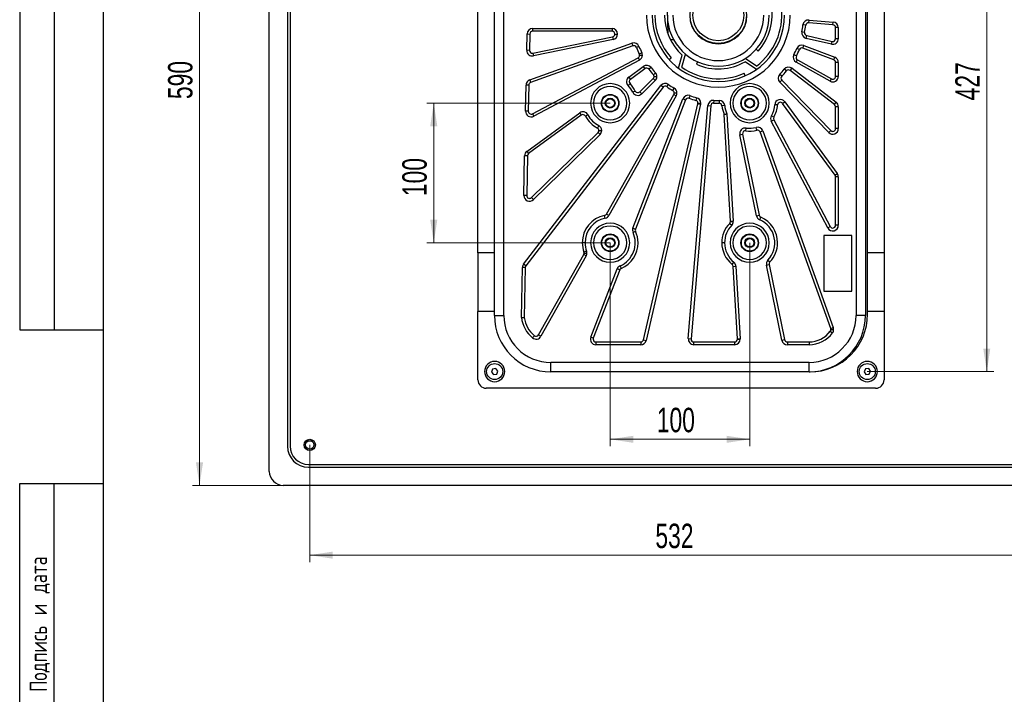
# Model space of a CAD drawing. Header units: millimetres. Extents: x 8 to 415, y 1 to 292.
# Tile 2 of 11: x 8 to 149, y 120 to 216. Entities that reach past the tile are written whole.
import ezdxf

# ---------------------------------------------------------------- set-up
doc = ezdxf.new("R2010")
doc.units = ezdxf.units.MM
doc.styles.add('SLDTEXTSTYLE0', font='TXT', dxfattribs={"width": 0.7, "bigfont": 'bigfont'})
doc.styles.add('SLDTEXTSTYLE1', font='TXT', dxfattribs={"width": 0.7})
doc.dimstyles.new('SLDDIMSTYLE0', dxfattribs={"dimtxt": 3.5, "dimasz": 3.302, "dimexe": 0, "dimexo": 0.0625, "dimgap": 0.875, "dimtad": 2, "dimlfac": 5, "dimrnd": 1e-09, "dimzin": 12, "dimdsep": 46, "dimtxsty": 'SLDTEXTSTYLE1', "dimsah": 1, "dimcen": 0.09, "dimadec": 0, "dimazin": 3, "dimtfac": 1, "dimtdec": 3, "dimtofl": 0, "dimtmove": 0, "dimatfit": 3, "dimfxl": 0, "dimfrac": 2, "dimtolj": 1, "dimtzin": 12, "dimarcsym": 0})

# ---------------------------------------------------------------- blocks, each defined once
blk = doc.blocks.new('_D_1')
at = {"color": 7, "linetype": 'Continuous', "lineweight": 0}
for p, q in [((45.77, 267.74), (32.77, 267.74)), ((33.77, 267.74), (33.77, 149.74)), ((45.77, 149.74), (32.77, 149.74))]:
    blk.add_line(p, q, dxfattribs=at)
at = {"color": 7, "linetype": 'Continuous', "lineweight": 18}
for points in [[(33.77, 267.74), (33.26, 264.44), (34.28, 264.44)], [(33.77, 149.74), (34.28, 153.04), (33.26, 153.04)]]:
    blk.add_solid(points, dxfattribs=at)
at = {"color": 7, "linetype": 'Continuous', "lineweight": 18, "insert": (29.26, 205.07), "char_height": 3.5, "attachment_point": 1, "rotation": 90, "style": 'SLDTEXTSTYLE1'}
blk.add_mtext('590', dxfattribs=at)
blk = doc.blocks.new('_D_2')
at = {"color": 7, "linetype": 'Continuous', "lineweight": 0}
for p, q in [((92.62, 184.49), (92.62, 155.34)), ((112.62, 184.49), (112.62, 155.34)), ((92.62, 156.34), (112.62, 156.34))]:
    blk.add_line(p, q, dxfattribs=at)
at = {"color": 7, "linetype": 'Continuous', "lineweight": 18}
for points in [[(92.62, 156.34), (95.92, 155.83), (95.92, 156.84)], [(112.62, 156.34), (109.32, 156.84), (109.32, 155.83)]]:
    blk.add_solid(points, dxfattribs=at)
at = {"color": 7, "linetype": 'Continuous', "lineweight": 18, "insert": (99.3, 160.85), "char_height": 3.5, "attachment_point": 1, "style": 'SLDTEXTSTYLE1'}
blk.add_mtext('100', dxfattribs=at)
blk = doc.blocks.new('_D_3')
at = {"color": 7, "linetype": 'Continuous', "lineweight": 0}
for p, q in [((92.62, 204.49), (66.34, 204.49)), ((67.34, 204.49), (67.34, 184.49)), ((92.62, 184.49), (66.34, 184.49))]:
    blk.add_line(p, q, dxfattribs=at)
at = {"color": 7, "linetype": 'Continuous', "lineweight": 18}
for points in [[(67.34, 204.49), (66.83, 201.19), (67.85, 201.19)], [(67.34, 184.49), (67.85, 187.79), (66.83, 187.79)]]:
    blk.add_solid(points, dxfattribs=at)
at = {"color": 7, "linetype": 'Continuous', "lineweight": 18, "insert": (62.83, 191.17), "char_height": 3.5, "attachment_point": 1, "rotation": 90, "style": 'SLDTEXTSTYLE1'}
blk.add_mtext('100', dxfattribs=at)
blk = doc.blocks.new('_D_5')
at = {"color": 7, "linetype": 'Continuous', "lineweight": 0}
for p, q in [((49.57, 155.54), (49.57, 138.74)), ((155.97, 155.54), (155.97, 138.74)), ((155.97, 139.74), (49.57, 139.74))]:
    blk.add_line(p, q, dxfattribs=at)
at = {"color": 7, "linetype": 'Continuous', "lineweight": 18}
for points in [[(49.57, 139.74), (52.87, 139.23), (52.87, 140.25)], [(155.97, 139.74), (152.67, 140.25), (152.67, 139.23)]]:
    blk.add_solid(points, dxfattribs=at)
at = {"color": 7, "linetype": 'Continuous', "lineweight": 18, "insert": (99.1, 144.25), "char_height": 3.5, "attachment_point": 1, "style": 'SLDTEXTSTYLE1'}
blk.add_mtext('532', dxfattribs=at)
blk = doc.blocks.new('_D_6')
at = {"color": 7, "linetype": 'Continuous', "lineweight": 0}
for p, q in [((129.47, 251.44), (147.6, 251.44)), ((146.6, 166.04), (146.6, 251.44)), ((129.47, 166.04), (147.6, 166.04))]:
    blk.add_line(p, q, dxfattribs=at)
at = {"color": 7, "linetype": 'Continuous', "lineweight": 18}
for points in [[(146.6, 251.44), (146.09, 248.14), (147.1, 248.14)], [(146.6, 166.04), (147.1, 169.34), (146.09, 169.34)]]:
    blk.add_solid(points, dxfattribs=at)
at = {"color": 7, "linetype": 'Continuous', "lineweight": 18, "insert": (142.08, 204.89), "char_height": 3.5, "attachment_point": 1, "rotation": 90, "style": 'SLDTEXTSTYLE1'}
blk.add_mtext('427', dxfattribs=at)

msp = doc.modelspace()

# ---------------------------------------------------------------- linework, layer by layer
at = {"color": 7, "linetype": 'Continuous', "lineweight": 25}
for p, q in [((8, 292.0001), (8, 172.0001)), ((13, 172.0001), (13, 292.0001)), ((20, 172.0001), (20, 292.0001)), ((20, 5), (20, 292)), ((43.7703, 151.7405), (43.7703, 265.7405)), ((46.3703, 262.1405), (46.3703, 155.3405)), ((46.7703, 262.1405), (46.7703, 155.3405)), ((76.0303, 174.0905), (76.0303, 243.0905)), ((77.3803, 174.0905), (77.3803, 243.0905)), ((127.8603, 243.0905), (127.8603, 174.0905)), ((129.2103, 243.0905), (129.2103, 174.0905)), ((73.6703, 183.0405), (73.6703, 234.4405)), ((129.5103, 183.0405), (129.5103, 234.4405)), ((131.8703, 234.4405), (131.8703, 183.0405)), ((100.7979, 217.8602), (100.8861, 214.4531)), ((121.0848, 216), (121.1183, 216.3986)), ((124.5538, 215.7082), (121.0848, 216)), ((121.1183, 216.3986), (124.5873, 216.1068)), ((124.5538, 215.7082), (124.5873, 216.1068)), ((81.5057, 215.1852), (81.5057, 214.7852)), ((81.5057, 215.1852), (92.8917, 215.1852)), ((92.8917, 214.7852), (81.5057, 214.7852)), ((92.8917, 215.1852), (92.8917, 214.7852)), ((120.4952, 214.6337), (120.1029, 214.7116)), ((120.6539, 215.6472), (120.2565, 215.6929)), ((125.3203, 215.3096), (124.9203, 215.3096)), ((124.9203, 213.7178), (124.9203, 215.3096)), ((125.3203, 215.3096), (125.3203, 213.7178)), ((80.6603, 212.0635), (80.7059, 214.4008)), ((80.7059, 214.4008), (81.1058, 214.393)), ((81.1058, 214.393), (81.0603, 212.0557)), ((81.0929, 207.8185), (95.7392, 213.0734)), ((81.5403, 211.656), (92.9718, 213.9933)), ((93.0519, 213.6014), (81.6204, 211.2641)), ((92.9718, 213.9933), (93.0519, 213.6014)), ((93.2917, 214.3852), (93.6917, 214.3852)), ((95.7392, 213.0734), (95.8743, 212.6969)), ((101.2509, 213.6117), (101.6963, 213.6233)), ((120.7077, 213.7763), (120.7977, 214.1661)), ((124.3404, 212.9383), (120.7077, 213.7763)), ((120.7977, 214.1661), (124.4304, 213.3281)), ((124.3404, 212.9383), (124.4304, 213.3281)), ((125.3203, 213.7178), (124.9203, 213.7178)), ((81.0603, 212.0557), (80.6603, 212.0635)), ((95.8743, 212.6969), (81.228, 207.442)), ((96.7537, 212.6135), (96.3815, 212.467)), ((97.155, 211.7049), (96.796, 211.5286)), ((113.5452, 212.2059), (113.8425, 211.9382)), ((119.7396, 212.1745), (119.3712, 212.3304)), ((120.2524, 212.3917), (120.3969, 212.7647)), ((124.6647, 210.6827), (120.2524, 212.3917)), ((120.3969, 212.7647), (124.8092, 211.0557)), ((81.4776, 202.9726), (96.6242, 210.9988)), ((81.5403, 211.656), (81.6204, 211.2641)), ((96.8115, 210.6454), (81.6648, 202.6192)), ((96.6242, 210.9988), (96.8115, 210.6454)), ((96.8369, 211.3522), (97.2369, 211.3522)), ((101.0604, 210.7338), (101.3577, 211.0015)), ((102.4233, 209.4883), (102.9636, 211.3723)), ((102.885, 209.6473), (103.4182, 211.5066)), ((105.1511, 210.4217), (104.9884, 210.0562)), ((113.59, 209.3232), (111.9651, 210.4192)), ((113.5815, 209.8114), (111.9779, 210.8931)), ((119.3018, 211.2468), (118.9473, 211.4321)), ((119.2641, 210.3643), (119.4602, 210.7129)), ((124.1281, 207.6287), (119.2641, 210.3643)), ((119.4602, 210.7129), (124.3242, 207.9774)), ((124.6647, 210.6827), (124.8092, 211.0557)), ((124.9203, 208.326), (124.9203, 210.3097)), ((125.3203, 210.3097), (124.9203, 210.3097)), ((125.3203, 210.3097), (125.3203, 208.326)), ((95.2836, 208.2246), (97.3725, 209.7479)), ((97.6082, 209.4247), (95.5193, 207.9014)), ((97.3725, 209.7479), (97.6082, 209.4247)), ((98.4755, 209.5926), (98.1597, 209.3471)), ((117.8839, 209.1001), (117.5743, 209.3534)), ((118.4372, 209.164), (118.6809, 209.4812)), ((124.764, 204.303), (118.4372, 209.164)), ((118.6809, 209.4812), (125.0077, 204.6202)), ((81.0929, 207.8185), (81.228, 207.442)), ((95.2836, 208.2246), (95.5193, 207.9014)), ((96.8641, 206.1127), (98.8061, 208.0067)), ((99.0854, 207.7204), (97.1434, 205.8264)), ((98.8061, 208.0067), (99.0854, 207.7204)), ((99.1165, 208.8338), (98.8217, 208.5635)), ((98.9268, 208.2931), (99.3268, 208.2931)), ((111.9843, 208.4119), (111.8216, 208.7773)), ((117.2025, 208.3333), (116.9145, 208.611)), ((116.9177, 207.4971), (117.2041, 207.7764)), ((123.9475, 200.289), (116.9177, 207.4971)), ((117.2041, 207.7764), (124.2339, 200.5683)), ((124.1281, 207.6287), (124.3242, 207.9774)), ((125.3203, 208.326), (124.9203, 208.326)), ((80.2199, 181.4332), (99.8765, 207.0174)), ((80.4904, 203.3416), (80.5633, 207.0811)), ((100.1937, 206.7737), (80.5371, 181.1895)), ((80.9632, 207.0733), (80.5633, 207.0811)), ((80.9632, 207.0733), (80.8903, 203.3338)), ((95.47, 207.2975), (95.185, 207.0168)), ((96.2244, 206.2256), (95.864, 206.0521)), ((96.8641, 206.1127), (97.1434, 205.8264)), ((100.1937, 206.7737), (99.8765, 207.0174)), ((100.7447, 206.8545), (100.9786, 207.179)), ((101.6007, 206.2891), (101.8074, 206.6316)), ((92.1016, 188.6081), (101.7426, 205.7506)), ((102.0913, 205.5545), (92.4502, 188.4121)), ((95.8811, 186.5975), (103.0484, 205.1029)), ((103.4214, 204.9584), (96.2541, 186.4531)), ((101.7426, 205.7506), (102.0913, 205.5545)), ((101.794, 205.9467), (102.194, 205.9467)), ((103.0484, 205.1029), (103.4214, 204.9584)), ((104.0603, 205.5685), (103.9273, 205.1912)), ((105.0097, 205.2767), (104.9079, 204.8899)), ((107.4709, 204.8913), (107.4496, 204.4919)), ((108.2326, 204.8746), (108.2363, 204.4746)), ((117.3351, 204.4543), (117.6582, 204.69)), ((117.6582, 204.69), (125.1667, 194.3938)), ((124.764, 204.303), (125.0077, 204.6202)), ((80.8903, 203.3338), (80.4904, 203.3416)), ((97.3958, 170.6006), (105.1958, 204.4132)), ((105.5856, 204.3232), (97.7855, 170.5107)), ((103.8215, 170.7576), (106.6311, 204.1595)), ((107.0297, 204.126), (104.2201, 170.7241)), ((105.1958, 204.4132), (105.5856, 204.3232)), ((105.206, 204.5031), (105.606, 204.5031)), ((106.6311, 204.1595), (107.0297, 204.126)), ((109.0364, 204.1502), (108.6382, 204.1124)), ((116.6126, 204.2434), (116.2134, 204.2681)), ((124.8435, 194.1581), (117.3351, 204.4543)), ((125.3203, 203.9858), (124.9203, 203.9858)), ((124.9203, 200.8476), (124.9203, 203.9858)), ((125.3203, 203.9858), (125.3203, 200.8476)), ((80.6945, 197.5857), (88.2508, 203.0961)), ((88.4865, 202.7729), (80.9302, 197.2625)), ((81.4776, 202.9726), (81.6648, 202.6192)), ((88.2508, 203.0961), (88.4865, 202.7729)), ((89.4309, 202.8208), (89.0766, 202.6352)), ((109.8601, 187.5764), (108.9578, 202.8823)), ((109.3528, 202.9794), (110.2594, 187.5999)), ((115.7159, 201.9022), (116.0693, 202.0895)), ((123.8134, 186.621), (115.7159, 201.9022)), ((116.0771, 202.478), (115.7314, 202.6793)), ((116.0693, 202.0895), (124.1668, 186.8083)), ((90.978, 201.287), (90.7956, 200.931)), ((91.0131, 200.575), (91.4131, 200.575)), ((112.0521, 200.5311), (112.1089, 200.9271)), ((113.6404, 200.6228), (113.5384, 201.0096)), ((114.119, 200.3711), (114.4955, 200.5062)), ((114.4955, 200.5062), (124.6032, 172.334)), ((123.9475, 200.289), (124.2339, 200.5683)), ((125.3203, 200.8476), (124.9203, 200.8476)), ((81.3344, 190.967), (90.8924, 200.2887)), ((91.1716, 200.0023), (81.6136, 190.6807)), ((90.8924, 200.2887), (91.1716, 200.0023)), ((111.2115, 199.9749), (111.6034, 200.055)), ((113.5846, 188.3681), (111.2115, 199.9749)), ((111.6034, 200.055), (113.9765, 188.4483)), ((124.2267, 172.199), (114.119, 200.3711)), ((80.6945, 197.5857), (80.9302, 197.2625)), ((80.2552, 191.269), (80.366, 196.9549)), ((80.7659, 196.9471), (80.366, 196.9549)), ((80.7659, 196.9471), (80.6552, 191.2612)), ((124.8435, 194.1581), (125.1667, 194.3938)), ((125.3203, 193.9224), (124.9203, 193.9224)), ((124.9203, 186.9955), (124.9203, 193.9224)), ((125.3203, 193.9224), (125.3203, 186.9955)), ((80.6552, 191.2612), (80.2552, 191.269)), ((81.3344, 190.967), (81.6136, 190.6807)), ((91.9106, 188.0199), (91.8318, 188.4121)), ((92.4502, 188.4121), (92.1016, 188.6081)), ((113.5846, 188.3681), (113.9765, 188.4483)), ((114.0505, 187.7942), (114.2094, 188.1613)), ((95.8811, 186.5975), (96.2541, 186.4531)), ((109.748, 187.2745), (110.0352, 186.9961)), ((109.8601, 187.5764), (110.2594, 187.5999)), ((109.8608, 187.5528), (110.2608, 187.5528)), ((123.8134, 186.621), (124.1668, 186.8083)), ((125.3203, 186.9955), (124.9203, 186.9955)), ((95.8986, 185.978), (96.2628, 186.1433)), ((123.2603, 185.5505), (123.2603, 177.5505)), ((127.2603, 185.5505), (123.2603, 185.5505)), ((127.2603, 177.5505), (127.2603, 185.5505)), ((89.0203, 184.4905), (88.6203, 184.4905)), ((109.0203, 184.4905), (108.6203, 184.4905)), ((76.0303, 183.0405), (73.6703, 183.0405)), ((73.6703, 183.0405), (73.6703, 174.6405)), ((82.3598, 171.2865), (88.8323, 182.795)), ((89.1809, 182.599), (82.7085, 171.0904)), ((89.1809, 182.599), (88.8323, 182.795)), ((89.2358, 183.2637), (88.8597, 183.1274)), ((88.8836, 182.9911), (89.2836, 182.9911)), ((131.8703, 183.0405), (129.5103, 183.0405)), ((129.5103, 174.6405), (129.5103, 183.0405)), ((131.8703, 183.0405), (131.8703, 174.6405)), ((79.9143, 173.7667), (80.0544, 180.9614)), ((80.4543, 180.9536), (80.0544, 180.9614)), ((80.5371, 181.1895), (80.2199, 181.4332)), ((80.4543, 180.9536), (80.3147, 173.786)), ((89.8321, 170.9795), (93.6112, 180.7368)), ((93.9842, 180.5924), (93.6112, 180.7368)), ((94.0414, 181.1829), (94.1993, 180.8154)), ((110.095, 181.3885), (110.3475, 181.6987)), ((110.2418, 181.1018), (110.6411, 181.1253)), ((110.8541, 170.7141), (110.2418, 181.1018)), ((110.6411, 181.1253), (111.2534, 170.7376)), ((115.0292, 181.3027), (115.4211, 181.3828)), ((117.2317, 170.5303), (115.0292, 181.3027)), ((115.2325, 182.0134), (115.5227, 181.7381)), ((115.4211, 181.3828), (117.6236, 170.6104)), ((93.9842, 180.5924), (90.2051, 170.835)), ((123.2603, 177.5505), (127.2603, 177.5505)), ((73.6703, 164.8405), (73.6703, 174.6405)), ((76.0303, 174.6405), (73.6703, 174.6405)), ((76.0303, 174.0905), (77.3803, 174.0905)), ((129.2103, 174.0905), (127.8603, 174.0905)), ((131.8703, 174.6405), (129.5103, 174.6405)), ((129.5103, 174.2405), (129.5103, 174.6405)), ((131.8703, 174.6405), (131.8703, 164.8405)), ((124.2267, 172.199), (124.6032, 172.334)), ((8, 172.0001), (20, 172.0001)), ((81.5081, 170.8605), (81.7597, 171.1716)), ((82.7085, 171.0904), (82.3598, 171.2865)), ((90.2051, 170.835), (89.8321, 170.9795)), ((103.8215, 170.7576), (104.2201, 170.7241)), ((123.4794, 171.1116), (124.0993, 171.7314)), ((124.1714, 171.8255), (124.4926, 171.587)), ((124.2502, 172.0639), (124.6502, 172.0639)), ((90.5781, 170.2905), (97.006, 170.2905)), ((90.5781, 170.2905), (90.5781, 169.8905)), ((97.006, 169.8905), (90.5781, 169.8905)), ((97.006, 170.2905), (97.006, 169.8905)), ((97.3958, 170.6006), (97.7855, 170.5107)), ((104.6187, 170.2905), (110.4548, 170.2905)), ((104.6187, 169.8905), (104.6187, 170.2905)), ((110.4548, 169.8905), (104.6187, 169.8905)), ((110.4548, 170.2905), (110.4548, 169.8905)), ((110.8541, 170.7141), (111.2534, 170.7376)), ((110.8548, 170.6905), (111.2548, 170.6905)), ((117.2317, 170.5303), (117.6236, 170.6104)), ((118.0155, 170.2905), (118.0155, 169.8905)), ((118.0155, 170.2905), (121.1203, 170.2905)), ((121.1203, 169.8905), (118.0155, 169.8905)), ((121.1203, 170.2905), (121.1203, 169.8905)), ((84.1203, 166.0005), (84.1203, 167.3505)), ((121.1203, 167.3505), (84.1203, 167.3505)), ((121.1203, 166.0005), (121.1203, 167.3505)), ((75.7751, 166.3958), (75.615, 165.9625)), ((75.615, 165.9625), (75.9102, 165.6073)), ((76.2303, 166.4738), (75.7751, 166.3958)), ((75.9102, 165.6073), (76.3655, 165.6853)), ((76.5255, 166.1186), (76.2303, 166.4738)), ((76.3655, 165.6853), (76.5255, 166.1186)), ((121.1203, 166.0005), (84.1203, 166.0005)), ((121.1203, 166.0005), (121.2703, 166.0005)), ((129.2095, 166.4218), (129.0097, 166.0053)), ((129.0097, 166.0053), (129.2705, 165.6241)), ((129.67, 166.457), (129.2095, 166.4218)), ((129.2705, 165.6241), (129.7311, 165.6593)), ((129.9308, 166.0758), (129.67, 166.457)), ((129.7311, 165.6593), (129.9308, 166.0758)), ((130.6703, 163.6405), (74.8703, 163.6405)), ((49.3703, 152.7405), (156.1703, 152.7405)), ((49.3703, 152.3405), (156.1703, 152.3405)), ((8, 5), (8, 150.0001)), ((8, 150.0001), (20, 150.0001)), ((12.8784, 150.0001), (12.8784, 5.0001)), ((20, 5), (20, 150.0001)), ((159.7703, 149.7405), (45.7703, 149.7405))]:
    msp.add_line(p, q, dxfattribs=at)
for centre, radius in [((108.1203, 217.0905), 4.05), ((108.1203, 217.0905), 3.65), ((92.6203, 204.4905), 1.26), ((92.6203, 204.4905), 1.2), ((92.6203, 204.4905), 0.7), ((92.6203, 204.4905), 0.6), ((112.6203, 204.4905), 1.26), ((112.6203, 204.4905), 1.2), ((112.6203, 204.4905), 0.7), ((112.6203, 204.4905), 0.6), ((92.6203, 184.4905), 1.26), ((92.6203, 184.4905), 1.2), ((92.6203, 184.4905), 0.7), ((92.6203, 184.4905), 0.6), ((112.6203, 184.4905), 1.26), ((112.6203, 184.4905), 1.2), ((112.6203, 184.4905), 0.7), ((112.6203, 184.4905), 0.6), ((76.0703, 166.0405), 1.15), ((129.4703, 166.0405), 1.15), ((49.5703, 155.5405), 0.8), ((49.5703, 155.5405), 0.8), ((49.5703, 155.5405), 0.6)]:
    msp.add_circle(centre, radius, dxfattribs=at)
for centre, radius, start, end in [((108.1203, 217.0905), 9.1, 306.879314, 6), ((108.1203, 217.0905), 7.7, 318, 11.955869), ((108.1203, 217.0905), 10.3, 180, 0), ((108.1203, 217.0905), 9.5, 180, 0), ((108.1203, 217.0905), 9.1, 180, 222), ((108.1203, 217.0905), 7.7, 180, 227.955869), ((108.1203, 217.0905), 7.3, 180, 0), ((108.1203, 217.0905), 6.5, 180, 0), ((108.1203, 217.0905), 4.1, 180, 0), ((121.0513, 215.6014), 0.8, 85.1918, 173.430808), ((121.0513, 215.6014), 0.4, 85.1918, 173.430808), ((124.5203, 215.3096), 0.8, 0, 85.1918), ((81.5057, 214.3852), 0.8, 90, 178.88396), ((81.5057, 214.3852), 0.4, 90, 178.88396), ((92.8917, 214.3852), 0.8, 0, 90), ((92.8917, 214.3852), 0.4, 0, 90), ((120.8876, 214.5558), 0.8, 168.770974, 257.009982), ((108.1203, 217.0905), 12.2165, 348.770974, 353.430808), ((120.8876, 214.5558), 0.4, 168.770974, 257.009982), ((108.1203, 217.0905), 12.6165, 348.770974, 353.430808), ((124.5203, 215.3096), 0.4, 0, 85.1918), ((92.8917, 214.3852), 0.4, 281.555436, 0), ((92.8917, 214.3852), 0.8, 281.555436, 0), ((96.0094, 212.3204), 0.8, 21.498247, 109.737255), ((124.5203, 213.7178), 0.8, 257.009982, 0), ((124.5203, 213.7178), 0.4, 257.009982, 0), ((81.4602, 212.0479), 0.8, 178.88396, 281.555436), ((81.4602, 212.0479), 0.4, 178.88396, 281.555436), ((96.0094, 212.3204), 0.4, 21.498247, 109.737255), ((108.1203, 217.0905), 12.6165, 201.498247, 206.15808), ((108.1203, 217.0905), 12.2165, 201.498247, 206.15808), ((96.4369, 211.3522), 0.8, 0, 26.15808), ((108.1203, 217.0905), 12.2165, 332.407338, 337.067171), ((108.1203, 217.0905), 12.6165, 332.407338, 337.067171), ((120.108, 212.0187), 0.8, 68.828164, 157.067171), ((120.108, 212.0187), 0.4, 68.828164, 157.067171), ((96.4369, 211.3522), 0.4, 297.919073, 0), ((96.4369, 211.3522), 0.4, 0, 26.15808), ((96.4369, 211.3522), 0.8, 297.919073, 0), ((108.1203, 217.0905), 7.7, 246, 299.955869), ((119.6563, 211.0615), 0.8, 152.407338, 240.646346), ((119.6563, 211.0615), 0.4, 152.407338, 240.646346), ((124.5203, 210.3097), 0.4, 0, 68.828164), ((124.5203, 210.3097), 0.8, 0, 68.828164), ((97.8439, 209.1016), 0.8, 37.861884, 126.100891), ((97.8439, 209.1016), 0.4, 37.861884, 126.100891), ((108.1203, 217.0905), 12.6165, 217.861884, 222.521717), ((108.1203, 217.0905), 12.2165, 217.861884, 222.521717), ((108.1203, 217.0905), 9.1, 234.879314, 294), ((108.1203, 217.0905), 12.2165, 316.043702, 320.703535), ((108.1203, 217.0905), 12.6165, 316.043702, 320.703535), ((118.1935, 208.8468), 0.8, 52.464527, 140.703535), ((118.1935, 208.8468), 0.4, 52.464527, 140.703535), ((81.3631, 207.0655), 0.8, 109.737255, 178.88396), ((81.3631, 207.0655), 0.4, 109.737255, 178.88396), ((95.7549, 207.5782), 0.8, 126.100891, 224.567415), ((95.7549, 207.5782), 0.4, 126.100891, 224.567415), ((98.5268, 208.2931), 0.4, 314.282709, 0), ((98.5268, 208.2931), 0.4, 0, 42.521717), ((98.5268, 208.2931), 0.8, 314.282709, 0), ((98.5268, 208.2931), 0.8, 0, 42.521717), ((117.4904, 208.0557), 0.8, 136.043702, 224.282709), ((117.4904, 208.0557), 0.4, 136.043702, 224.282709), ((124.5203, 208.326), 0.8, 240.646346, 0), ((124.5203, 208.326), 0.4, 240.646346, 0), ((92.6203, 204.4905), 2.8, 0, 180), ((92.6203, 204.4905), 2.4, 0, 180), ((92.6203, 204.4905), 3.6, 25.706284, 44.567415), ((92.6203, 204.4905), 4, 25.706284, 44.567415), ((96.5848, 206.3991), 0.8, 205.706284, 314.282709), ((96.5848, 206.3991), 0.4, 205.706284, 314.282709), ((100.5109, 206.53), 0.8, 54.22552, 142.464527), ((100.5109, 206.53), 0.4, 54.22552, 142.464527), ((108.1203, 217.0905), 12.6165, 234.22552, 238.885353), ((108.1203, 217.0905), 12.2165, 234.22552, 238.885353), ((101.394, 205.9467), 0.4, 0, 58.885353), ((101.394, 205.9467), 0.8, 0, 58.885353), ((112.6203, 204.4905), 2.8, 0, 180), ((112.6203, 204.4905), 2.4, 0, 180), ((101.394, 205.9467), 0.4, 330.646346, 0), ((101.394, 205.9467), 0.8, 330.646346, 0), ((103.7944, 204.8139), 0.8, 70.589156, 158.828164), ((103.7944, 204.8139), 0.4, 70.589156, 158.828164), ((108.1203, 217.0905), 12.6165, 250.589156, 255.248989), ((108.1203, 217.0905), 12.2165, 250.589156, 255.248989), ((104.806, 204.5031), 0.4, 0, 75.248989), ((104.806, 204.5031), 0.8, 0, 75.248989), ((107.4283, 204.0925), 0.8, 86.952793, 175.1918), ((108.1203, 217.0905), 12.2165, 266.952793, 270.526914), ((108.24, 204.0746), 0.8, 5.424215, 90.526914), ((117.0119, 204.2187), 0.8, 36.100891, 176.457212), ((117.0119, 204.2187), 0.4, 36.100891, 176.457212), ((124.5203, 203.9858), 0.8, 0, 52.464527), ((81.2903, 203.326), 0.8, 178.88396, 297.919073), ((81.2903, 203.326), 0.4, 178.88396, 297.919073), ((88.7222, 202.4497), 0.8, 27.634367, 126.100891), ((92.6203, 204.4905), 2.8, 180, 0), ((92.6203, 204.4905), 2.4, 180, 0), ((104.806, 204.5031), 0.4, 347.009982, 0), ((104.806, 204.5031), 0.8, 347.009982, 0), ((107.4283, 204.0925), 0.4, 86.952793, 175.1918), ((108.1203, 217.0905), 12.6165, 266.952793, 270.526914), ((108.24, 204.0746), 0.4, 5.424215, 90.526914), ((112.6203, 204.4905), 4, 185.424215, 203.707566), ((112.6203, 204.4905), 3.6, 185.424215, 204.820159), ((112.6203, 204.4905), 2.8, 180, 0), ((112.6203, 204.4905), 2.4, 180, 0), ((112.6203, 204.4905), 3.6, 329.792224, 356.457212), ((112.6203, 204.4905), 4, 329.792224, 356.457212), ((124.5203, 203.9858), 0.4, 0, 52.464527), ((88.7222, 202.4497), 0.4, 27.634367, 126.100891), ((92.6203, 204.4905), 4, 207.634367, 242.859134), ((92.6203, 204.4905), 3.6, 207.634367, 242.859134), ((116.4228, 202.2767), 0.8, 149.792224, 207.919073), ((116.4228, 202.2767), 0.4, 149.792224, 207.919073), ((90.6131, 200.575), 0.4, 0, 62.859134), ((90.6131, 200.575), 0.4, 314.282709, 0), ((90.6131, 200.575), 0.8, 0, 62.859134), ((90.6131, 200.575), 0.8, 314.282709, 0), ((111.9952, 200.1352), 0.8, 81.833433, 191.555436), ((111.9952, 200.1352), 0.4, 81.833433, 191.555436), ((112.6203, 204.4905), 4, 261.833433, 284.776045), ((112.6203, 204.4905), 3.6, 261.833433, 284.776045), ((113.7425, 200.2361), 0.8, 19.737255, 104.776045), ((113.7425, 200.2361), 0.4, 19.737255, 104.776045), ((124.5203, 200.8476), 0.8, 224.282709, 0), ((124.5203, 200.8476), 0.4, 224.282709, 0), ((81.1658, 196.9393), 0.8, 126.100891, 178.88396), ((81.1658, 196.9393), 0.4, 126.100891, 178.88396), ((124.5203, 193.9224), 0.4, 0, 36.100891), ((124.5203, 193.9224), 0.8, 0, 36.100891), ((81.0551, 191.2534), 0.8, 178.88396, 314.282709), ((81.0551, 191.2534), 0.4, 178.88396, 314.282709), ((92.6203, 184.4905), 4, 101.368441, 180), ((92.6203, 184.4905), 3.6, 101.368441, 180), ((91.753, 188.8042), 0.4, 281.368441, 330.646346), ((91.753, 188.8042), 0.8, 281.368441, 330.646346), ((114.3684, 188.5284), 0.8, 191.555436, 246.590829), ((114.3684, 188.5284), 0.4, 191.555436, 246.590829), ((112.6203, 184.4905), 3.6, 316.520044, 66.590829), ((112.6203, 184.4905), 4, 0, 66.590829), ((92.6203, 184.4905), 2.8, 0, 180), ((92.6203, 184.4905), 2.4, 0, 180), ((96.6271, 186.3086), 0.8, 158.828164, 204.405665), ((96.6271, 186.3086), 0.4, 158.828164, 204.405665), ((112.6203, 184.4905), 4, 135.89484, 180), ((112.6203, 184.4905), 3.6, 135.89484, 180), ((109.4608, 187.5528), 0.4, 315.89484, 0), ((112.6203, 184.4905), 2.8, 0, 180), ((109.4608, 187.5528), 0.4, 0, 3.373618), ((109.4608, 187.5528), 0.8, 315.89484, 0), ((112.6203, 184.4905), 2.4, 0, 180), ((109.4608, 187.5528), 0.8, 0, 3.373618), ((124.5203, 186.9955), 0.8, 207.919073, 0), ((124.5203, 186.9955), 0.4, 207.919073, 0), ((92.6203, 184.4905), 3.6, 293.250662, 24.405665), ((92.6203, 184.4905), 4, 0, 24.405665), ((92.6203, 184.4905), 4, 180, 199.924251), ((92.6203, 184.4905), 3.6, 180, 199.924251), ((92.6203, 184.4905), 2.8, 180, 0), ((92.6203, 184.4905), 2.4, 180, 0), ((92.6203, 184.4905), 4, 293.250662, 0), ((112.6203, 184.4905), 4, 180, 230.852397), ((112.6203, 184.4905), 3.6, 180, 230.852397), ((112.6203, 184.4905), 2.8, 180, 0), ((112.6203, 184.4905), 2.4, 180, 0), ((112.6203, 184.4905), 4, 316.520044, 0), ((88.4836, 182.9911), 0.4, 330.646346, 0), ((88.4836, 182.9911), 0.4, 0, 19.924251), ((88.4836, 182.9911), 0.8, 330.646346, 0), ((88.4836, 182.9911), 0.8, 0, 19.924251), ((80.8543, 180.9458), 0.8, 142.464527, 178.88396), ((80.8543, 180.9458), 0.4, 142.464527, 178.88396), ((94.3572, 180.4479), 0.8, 113.250662, 158.828164), ((94.3572, 180.4479), 0.4, 113.250662, 158.828164), ((109.8425, 181.0782), 0.4, 3.373618, 50.852397), ((109.8425, 181.0782), 0.8, 3.373618, 50.852397), ((115.813, 181.4629), 0.8, 136.520044, 191.555436), ((115.813, 181.4629), 0.4, 136.520044, 191.555436), ((84.1203, 174.0905), 8.09, 180, 270), ((84.1203, 174.0905), 6.74, 180, 270), ((84.2546, 174.257), 4.3679, 186.444419, 231.040179), ((84.2546, 174.257), 3.9679, 186.816931, 231.040179), ((121.1203, 174.0905), 6.74, 270, 0), ((121.1203, 174.0905), 8.09, 270, 0), ((121.2703, 174.2405), 8.24, 270, 0), ((123.8502, 172.0639), 0.4, 0, 19.737255), ((123.8502, 172.0639), 0.8, 0, 19.737255), ((82.0112, 171.4826), 0.8, 231.040179, 330.646346), ((82.0112, 171.4826), 0.4, 231.040179, 330.646346), ((90.5781, 170.6905), 0.8, 158.828164, 270), ((90.5781, 170.6905), 0.4, 158.828164, 180), ((104.6187, 170.6905), 0.8, 175.1918, 270), ((121.1203, 174.0905), 3.8, 270, 323.410517), ((121.1203, 174.0905), 4.2, 270, 323.410517), ((123.8502, 172.0639), 0.4, 323.410517, 0), ((123.8502, 172.0639), 0.8, 323.410517, 0), ((90.5781, 170.6905), 0.4, 180, 270), ((97.006, 170.6905), 0.4, 270, 347.009982), ((97.006, 170.6905), 0.8, 270, 347.009982), ((104.6187, 170.6905), 0.4, 175.1918, 180), ((104.6187, 170.6905), 0.4, 180, 270), ((110.4548, 170.6905), 0.8, 270, 0), ((110.4548, 170.6905), 0.4, 270, 0), ((110.4548, 170.6905), 0.4, 0, 3.373618), ((110.4548, 170.6905), 0.8, 0, 3.373618), ((118.0155, 170.6905), 0.8, 191.555436, 270), ((118.0155, 170.6905), 0.4, 191.555436, 270), ((76.0703, 166.0405), 1.45, 0, 180), ((129.4703, 166.0405), 1.45, 0, 180), ((76.0703, 166.0405), 1.45, 180, 0), ((129.4703, 166.0405), 1.45, 180, 0), ((74.8703, 164.8405), 1.2, 180, 270), ((130.6703, 164.8405), 1.2, 270, 0), ((49.3703, 155.3405), 3, 180, 270), ((49.3703, 155.3405), 2.6, 180, 270), ((45.7703, 151.7405), 2, 180, 270)]:
    msp.add_arc(centre, radius, start, end, dxfattribs=at)
for points, knots in [([(108.9578, 202.8823), (109.0316, 202.9001), (109.1633, 202.932), (109.2949, 202.9649), (109.3528, 202.9794)], [0, 0, 0, 0, 0.559999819, 1, 1, 1, 1]), ([(79.9143, 173.7667), (79.989, 173.7702), (80.1225, 173.7765), (80.256, 173.7831), (80.3147, 173.786)], [0, 0, 0, 0, 0.56000001, 1, 1, 1, 1])]:
    msp.add_open_spline(points, degree=3, knots=knots, dxfattribs=at)

# ---------------------------------------------------------------- texts
at = {"color": 7, "linetype": 'Continuous', "lineweight": 0, "insert": (9.4236, 120.1521), "char_height": 2.5, "attachment_point": 1, "rotation": 90, "style": 'SLDTEXTSTYLE0'}
msp.add_mtext('Подпись и дата', dxfattribs=at)

# ---------------------------------------------------------------- dimensions: what is measured, and where the dimension line sits
at = {"color": 7, "linetype": 'Continuous', "lineweight": 18}
for base, p1, p2, picture, middle in [((33.7703, 149.7405), (45.7703, 267.7405), (45.7703, 149.7405), '_D_1', (33.7703, 208.7405)), ((146.596, 251.4405), (129.4703, 166.0405), (129.4703, 251.4405), '_D_6', (146.596, 208.7405)), ((67.3428, 184.4905), (92.6203, 204.4905), (92.6203, 184.4905), '_D_3', (67.3428, 194.4905))]:
    dim = msp.add_linear_dim(base=base, p1=p1, p2=p2, angle=90, dimstyle='SLDDIMSTYLE0', dxfattribs=at)
    dim.commit()
    dim.dimension.update_dxf_attribs({"geometry": picture, "text_midpoint": middle, "dimtype": 160})
for base, p1, p2, picture, middle in [((112.6203, 156.3351), (92.6203, 184.4905), (112.6203, 184.4905), '_D_2', (102.6203, 156.3351)), ((49.5703, 139.7405), (155.9703, 155.5405), (49.5703, 155.5405), '_D_5', (102.7703, 139.7405))]:
    dim = msp.add_linear_dim(base=base, p1=p1, p2=p2, dimstyle='SLDDIMSTYLE0', dxfattribs=at)
    dim.commit()
    dim.dimension.update_dxf_attribs({"geometry": picture, "text_midpoint": middle, "dimtype": 160})

doc.saveas('drawing.dxf')
